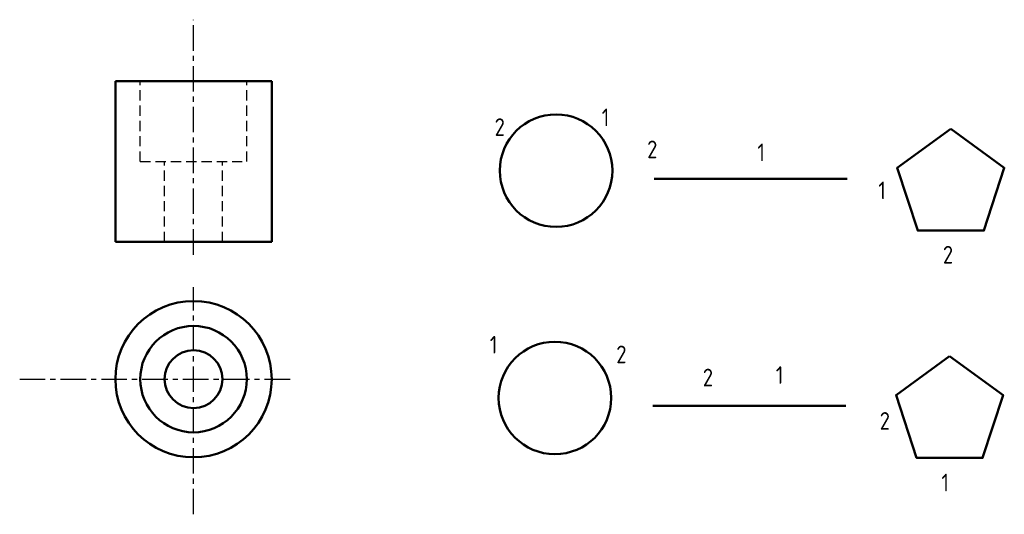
# Model space of a CAD drawing. Header units: millimetres. Extents: x 95 to 707, y 119 to 427.
import ezdxf

# ---------------------------------------------------------------- set-up
doc = ezdxf.new("R2010")
doc.units = ezdxf.units.MM
doc.header["$LTSCALE"] = 0.5
doc.linetypes.add('CENTER', pattern=[50.8, 31.75, -6.35, 6.35, -6.35])
doc.linetypes.add('DASHED', pattern=[19.05, 12.7, -6.35])
doc.layers.add('文字层', color=7, linetype='Continuous', lineweight=20)
doc.layers.add('粗实线', color=7, linetype='Continuous', lineweight=50)
doc.layers.add('点划线', color=1, linetype='CENTER')
doc.layers.add('虚线', color=90, linetype='DASHED')
doc.styles.add('工程字体（直）', font='gbenor.shx', dxfattribs={"bigfont": 'gbcbig.shx'})

msp = doc.modelspace()

# ---------------------------------------------------------------- linework, layer by layer
at = {"layer": '点划线'}
for p, q in [((202.84, 281.17), (202.84, 427.5)), ((202.84, 119.5), (202.84, 260.87)), ((94.69, 203.67), (263.23, 203.67))]:
    msp.add_line(p, q, dxfattribs=at)
at = {"layer": '粗实线'}
for p in [(154.2, 389.13), (251.48, 289.13)]:
    msp.add_line(p, (251.48, 389.13), dxfattribs=at)
at = {"layer": '粗实线', "ltscale": 1.4}
for p, q in [((154.2, 289.13), (154.2, 389.13)), ((489.42, 328.49), (609.42, 328.49)), ((251.48, 289.13), (154.2, 289.13)), ((488.67, 186.96), (608.67, 186.96))]:
    msp.add_line(p, q, dxfattribs=at)
for points in [[(673.99, 359.49), (640.71, 335.3), (653.42, 296.17), (694.56, 296.17), (707.28, 335.3)], [(673.23, 217.96), (639.95, 193.77), (652.66, 154.64), (693.81, 154.64), (706.52, 193.77)]]:
    msp.add_lwpolyline(points, close=True, dxfattribs=at)
for centre in [(428.42, 333.49), (427.67, 191.96)]:
    msp.add_circle(centre, 35, dxfattribs=at)
at = {"layer": '粗实线'}
for radius in [48.64, 33.14, 18]:
    msp.add_circle((202.84, 203.67), radius, dxfattribs=at)
at = {"layer": '虚线'}
for p, q in [((169.7, 339.13), (169.7, 389.13)), ((235.98, 339.13), (235.98, 389.13)), ((169.7, 339.13), (235.98, 339.13)), ((184.84, 289.13), (184.84, 339.13)), ((220.84, 289.13), (220.84, 339.13))]:
    msp.add_line(p, q, dxfattribs=at)

# ---------------------------------------------------------------- texts
at = {"layer": '文字层', "ltscale": 1.4, "style": '工程字体（直）'}
for s, p in [('1', (456.82, 361.16)), ('2', (390.17, 355.1)), ('2', (485.04, 341.23)), ('1', (553.64, 339.4)), ('1', (628.9, 315.74)), ('2', (669.05, 275.63)), ('1', (387.18, 219.63)), ('2', (465.84, 213.57)), ('2', (519.68, 199.19)), ('1', (565.13, 200.7)), ('2', (629.74, 172.16)), ('1', (668.15, 133.78))]:
    msp.add_text(s, height=11, dxfattribs=at).set_placement(p)

doc.saveas('drawing.dxf')
